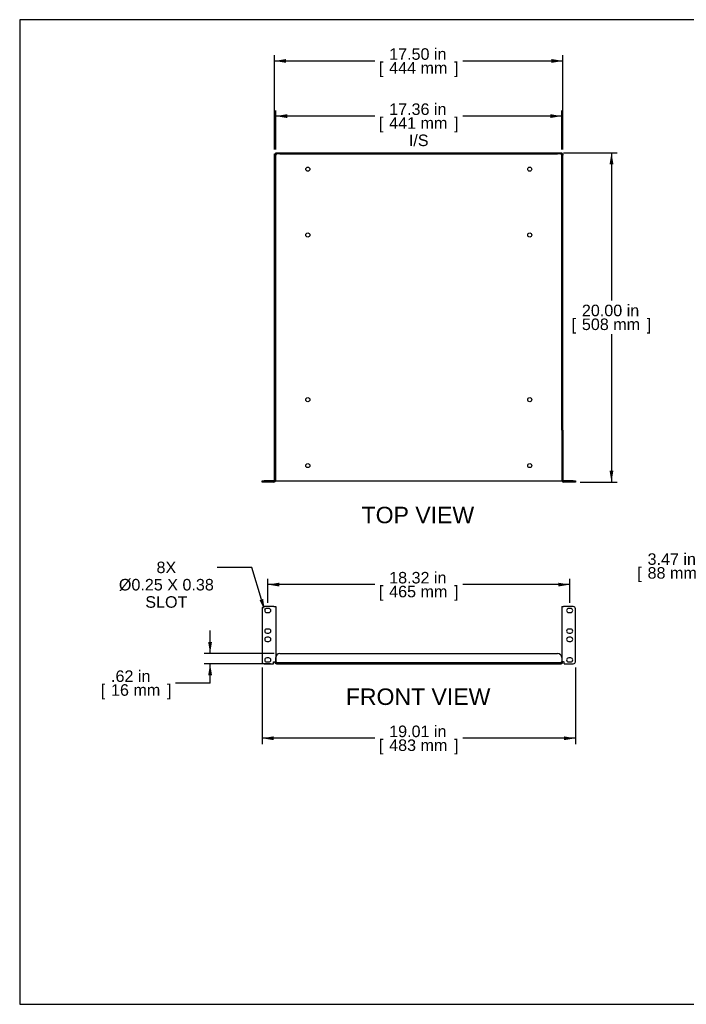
# Model space of a CAD drawing. Header units: inches. Extents: x 0 to 80.9, y 0 to 59.8.
# Tile 1 of 14: x 0 to 40.4, y 0 to 59.8. Entities that reach past the tile are written whole.
import ezdxf
from ezdxf import colors
from ezdxf.entities.mleader import LeaderData, LeaderLine
from ezdxf.enums import TextEntityAlignment as Align
from ezdxf.math import Vec2, Vec3

# ---------------------------------------------------------------- set-up
doc = ezdxf.new("R2010")
doc.units = ezdxf.units.IN
doc.header["$MEASUREMENT"] = 0
doc.layers.add('COM56024-2', color=7, linetype='Continuous')
doc.layers.add('Default', color=7, linetype='Continuous')
doc.styles.add('SEACAD_Arial', font='arial.ttf')
doc.dimstyles.new('WEB', dxfattribs={"dimtxt": 0.7, "dimasz": 0.7, "dimexe": 0.35, "dimexo": 0.35, "dimgap": 0.35, "dimtad": 0, "dimtih": 1, "dimtoh": 1, "dimzin": 4, "dimdsep": 46, "dimtxsty": 'SEACAD_Arial', "dimblk1": '_SE_FILLED', "dimblk2": '_SE_FILLED', "dimsah": 1, "dimcen": 0.35, "dimadec": 0, "dimazin": 0, "dimtfac": 1, "dimtdec": 0, "dimtofl": 0, "dimtmove": 0, "dimatfit": 3, "dimfxl": 1, "dimtolj": 1, "dimtzin": 4, "dimarcsym": 0})

# ---------------------------------------------------------------- blocks, each defined once
blk = doc.blocks.new('SE2')
at = {"layer": 'COM56024-2', "color": 7, "linetype": 'Continuous'}
for p, q in [((14.712, 24.019), (14.712, 20.801)), ((15.429, 24.144), (14.837, 24.144)), ((15.117, 24.035), (14.992, 24.035)), ((15.429, 24.144), (15.537, 24.144)), ((15.537, 24.144), (15.537, 20.784)), ((32.893, 24.144), (33.001, 24.144)), ((32.893, 24.144), (32.893, 20.784)), ((33.593, 24.144), (33.001, 24.144)), ((33.437, 24.035), (33.312, 24.035)), ((33.718, 20.801), (33.718, 24.019)), ((14.992, 23.785), (15.117, 23.785)), ((33.312, 23.785), (33.437, 23.785)), ((15.117, 22.785), (14.992, 22.785)), ((33.437, 22.785), (33.312, 22.785)), ((14.992, 22.535), (15.117, 22.535)), ((15.117, 22.285), (14.992, 22.285)), ((33.312, 22.535), (33.437, 22.535)), ((33.437, 22.285), (33.312, 22.285)), ((14.992, 22.035), (15.117, 22.035)), ((33.312, 22.035), (33.437, 22.035)), ((15.117, 21.035), (14.992, 21.035)), ((15.537, 20.793), (15.537, 21.051)), ((15.787, 21.301), (32.643, 21.301)), ((32.893, 21.051), (32.893, 20.793)), ((33.437, 21.035), (33.312, 21.035)), ((14.837, 20.676), (15.395, 20.676)), ((14.992, 20.785), (15.117, 20.785)), ((15.395, 20.784), (15.429, 20.784)), ((15.395, 20.676), (15.395, 20.784)), ((15.429, 20.784), (15.537, 20.784)), ((15.465, 20.784), (15.537, 20.784)), ((15.465, 20.784), (15.465, 20.784)), ((15.537, 20.784), (15.537, 20.784)), ((15.573, 20.748), (32.857, 20.748)), ((15.573, 20.676), (32.857, 20.676)), ((32.965, 20.784), (32.893, 20.784)), ((33.001, 20.784), (32.893, 20.784)), ((32.893, 20.784), (32.893, 20.784)), ((32.965, 20.784), (32.965, 20.784)), ((33.001, 20.784), (33.035, 20.784)), ((33.035, 20.676), (33.035, 20.784)), ((33.035, 20.676), (33.593, 20.676)), ((33.312, 20.785), (33.437, 20.785))]:
    blk.add_line(p, q, dxfattribs=at)
for centre, radius, start, end in [((14.837, 24.019), 0.125, 90, 180), ((14.992, 23.91), 0.125, 90, 270), ((15.117, 23.91), 0.125, 270, 90), ((33.312, 23.91), 0.125, 90, 270), ((33.437, 23.91), 0.125, 270, 90), ((33.593, 24.019), 0.125, 0, 90), ((14.992, 22.66), 0.125, 90, 270), ((15.117, 22.66), 0.125, 270, 90), ((33.312, 22.66), 0.125, 90, 270), ((33.437, 22.66), 0.125, 270, 90), ((14.992, 22.16), 0.125, 90, 270), ((15.117, 22.16), 0.125, 270, 90), ((33.312, 22.16), 0.125, 90, 270), ((33.437, 22.16), 0.125, 270, 90), ((14.992, 20.91), 0.125, 90, 270), ((15.117, 20.91), 0.125, 270, 90), ((15.787, 21.051), 0.25, 90, 180), ((32.643, 21.051), 0.25, 0, 90), ((33.312, 20.91), 0.125, 90, 270), ((33.437, 20.91), 0.125, 270, 90), ((14.837, 20.801), 0.125, 180, 270), ((15.573, 20.784), 0.108, 180, 270), ((15.527, 20.738), 0.055, 55.83882, 79.95932), ((15.573, 20.784), 0.036, 180, 270), ((15.573, 20.784), 0.0358, 261.84519, 268.13921), ((32.857, 20.784), 0.036, 270, 0), ((32.857, 20.784), 0.108, 270, 0), ((32.857, 20.784), 0.0358, 270, 278.15481), ((32.902, 20.738), 0.055, 100.04068, 124.16118), ((33.593, 20.801), 0.125, 270, 0)]:
    blk.add_arc(centre, radius, start, end, dxfattribs=at)
for points, knots in [([(15.558, 20.784), (15.563, 20.782), (15.568, 20.779), (15.577, 20.772), (15.58, 20.767), (15.582, 20.76), (15.583, 20.758), (15.582, 20.755), (15.581, 20.753), (15.577, 20.75), (15.572, 20.749), (15.568, 20.748)], [0, 0, 0, 0, 0.25, 0.25, 0.5, 0.5, 0.625, 0.625, 0.75, 0.75, 1, 1, 1, 1]), ([(15.558, 20.784), (15.563, 20.778), (15.566, 20.772), (15.572, 20.761), (15.574, 20.755), (15.575, 20.75)], [0, 0, 0, 0, 0.125, 0.125, 0.2298274, 0.2298274, 0.2298274, 0.2298274]), ([(32.862, 20.748), (32.857, 20.749), (32.853, 20.75), (32.849, 20.753), (32.848, 20.755), (32.847, 20.758), (32.847, 20.76), (32.849, 20.765), (32.85, 20.767), (32.853, 20.771), (32.855, 20.773), (32.861, 20.779), (32.866, 20.782), (32.871, 20.784)], [0, 0, 0, 0, 0.25, 0.25, 0.375, 0.375, 0.5, 0.5, 0.625, 0.625, 0.75, 0.75, 1, 1, 1, 1])]:
    blk.add_open_spline(points, degree=3, knots=knots, dxfattribs=at)
blk.add_open_spline([(32.854, 20.75), (32.858, 20.762), (32.863, 20.774), (32.871, 20.784)], degree=3, dxfattribs=at)
blk = doc.blocks.new('SE3')
at = {"layer": 'COM56024-2', "color": 7, "linetype": 'Continuous'}
for p, q in [((15.465, 51.637), (15.537, 51.637)), ((15.465, 51.559), (15.465, 51.637)), ((15.537, 51.559), (15.465, 51.559)), ((15.465, 34.856), (15.465, 51.559)), ((15.537, 51.709), (15.787, 51.709)), ((15.537, 51.637), (15.537, 51.709)), ((15.537, 51.637), (15.537, 51.559)), ((15.787, 51.637), (15.537, 51.637)), ((15.537, 34.856), (15.537, 51.559)), ((15.568, 51.606), (15.573, 51.601)), ((15.568, 51.606), (15.573, 51.601)), ((15.787, 51.709), (32.643, 51.709)), ((15.787, 51.637), (32.643, 51.637)), ((32.643, 51.709), (32.893, 51.709)), ((32.893, 51.637), (32.643, 51.637)), ((32.862, 51.606), (32.857, 51.601)), ((32.862, 51.606), (32.857, 51.601)), ((32.893, 51.709), (32.893, 51.637)), ((32.893, 51.637), (32.965, 51.637)), ((32.893, 51.559), (32.893, 51.637)), ((32.965, 51.559), (32.893, 51.559)), ((32.893, 34.856), (32.893, 51.559)), ((32.965, 51.637), (32.965, 51.559)), ((32.965, 34.856), (32.965, 51.559)), ((15.537, 34.856), (15.465, 34.856)), ((15.465, 31.817), (15.465, 34.856)), ((15.537, 31.817), (15.537, 34.856)), ((32.893, 34.856), (32.893, 31.817)), ((32.893, 34.856), (32.965, 34.856)), ((32.965, 34.856), (32.965, 31.817)), ((14.712, 31.709), (14.712, 31.781)), ((14.712, 31.781), (14.837, 31.781)), ((14.837, 31.709), (14.712, 31.709)), ((15.429, 31.781), (14.837, 31.781)), ((15.429, 31.709), (14.837, 31.709)), ((15.531, 31.781), (15.537, 31.781)), ((15.537, 31.781), (15.573, 31.781)), ((15.573, 31.781), (32.857, 31.781)), ((32.857, 31.781), (32.893, 31.781)), ((32.899, 31.781), (32.893, 31.781)), ((33.593, 31.781), (33.001, 31.781)), ((33.593, 31.709), (33.001, 31.709)), ((33.593, 31.781), (33.718, 31.781)), ((33.718, 31.709), (33.593, 31.709)), ((33.718, 31.781), (33.718, 31.709))]:
    blk.add_line(p, q, dxfattribs=at)
for centre in [(17.481, 50.709), (30.949, 50.709), (17.481, 46.709), (30.949, 46.709), (17.481, 36.709), (30.949, 36.709), (17.481, 32.709), (30.949, 32.709)]:
    blk.add_circle(centre, 0.125, dxfattribs=at)
for centre, radius, start, end in [((15.429, 31.817), 0.036, 270, 0), ((15.429, 31.817), 0.108, 270, 0), ((33.001, 31.817), 0.108, 180, 270), ((33.001, 31.817), 0.036, 180, 270)]:
    blk.add_arc(centre, radius, start, end, dxfattribs=at)
for points, knots in [([(15.568, 51.606), (15.565, 51.602), (15.561, 51.597), (15.554, 51.593), (15.552, 51.592), (15.548, 51.591), (15.546, 51.592), (15.542, 51.593), (15.541, 51.594), (15.539, 51.597), (15.538, 51.599), (15.537, 51.606), (15.537, 51.611), (15.537, 51.616)], [0, 0, 0, 0, 0.25, 0.25, 0.375, 0.375, 0.5, 0.5, 0.625, 0.625, 0.75, 0.75, 1, 1, 1, 1]), ([(15.564, 51.61), (15.558, 51.606), (15.552, 51.603), (15.543, 51.6), (15.541, 51.599), (15.539, 51.599)], [0, 0, 0, 0, 0.125, 0.125, 0.1674801, 0.1674801, 0.1674801, 0.1674801]), ([(15.558, 51.637), (15.563, 51.637), (15.568, 51.637), (15.577, 51.635), (15.58, 51.633), (15.582, 51.629), (15.583, 51.627), (15.582, 51.622), (15.581, 51.62), (15.577, 51.613), (15.572, 51.609), (15.568, 51.606)], [0, 0, 0, 0, 0.25, 0.25, 0.5, 0.5, 0.625, 0.625, 0.75, 0.75, 1, 1, 1, 1]), ([(15.575, 51.635), (15.575, 51.633), (15.574, 51.631), (15.571, 51.622), (15.568, 51.616), (15.564, 51.61)], [0.8317434, 0.8317434, 0.8317434, 0.8317434, 0.875, 0.875, 1, 1, 1, 1]), ([(32.862, 51.606), (32.857, 51.609), (32.853, 51.613), (32.849, 51.62), (32.848, 51.622), (32.847, 51.626), (32.847, 51.628), (32.849, 51.632), (32.85, 51.633), (32.853, 51.635), (32.855, 51.636), (32.861, 51.637), (32.866, 51.637), (32.871, 51.637)], [0, 0, 0, 0, 0.25, 0.25, 0.375, 0.375, 0.5, 0.5, 0.625, 0.625, 0.75, 0.75, 1, 1, 1, 1]), ([(32.866, 51.61), (32.862, 51.616), (32.859, 51.622), (32.856, 51.631), (32.855, 51.633), (32.854, 51.635)], [0, 0, 0, 0, 0.125, 0.125, 0.1674801, 0.1674801, 0.1674801, 0.1674801]), ([(32.893, 51.616), (32.893, 51.611), (32.893, 51.606), (32.891, 51.597), (32.889, 51.594), (32.884, 51.592), (32.882, 51.591), (32.878, 51.592), (32.876, 51.593), (32.869, 51.597), (32.865, 51.602), (32.862, 51.606)], [0, 0, 0, 0, 0.25, 0.25, 0.5, 0.5, 0.625, 0.625, 0.75, 0.75, 1, 1, 1, 1]), ([(32.891, 51.599), (32.889, 51.599), (32.886, 51.6), (32.878, 51.603), (32.872, 51.606), (32.866, 51.61)], [0.8317434, 0.8317434, 0.8317434, 0.8317434, 0.875, 0.875, 1, 1, 1, 1])]:
    blk.add_open_spline(points, degree=3, knots=knots, dxfattribs=at)
blk = doc.blocks.new('DMBLK36')
at = {"layer": 'Default', "linetype": 'Continuous', "transparency": 16777216}
for points in [[(16.165, 57.395), (15.465, 57.278), (16.165, 57.162)], [(32.265, 57.395), (32.265, 57.162), (32.965, 57.278)]]:
    blk.add_hatch(color=7, dxfattribs=at).paths.add_polyline_path(points)
at = {"layer": 'Default', "color": 7, "linetype": 'Continuous', "transparency": 16777216}
for p, q in [((15.465, 51.909), (15.465, 57.628)), ((32.965, 51.909), (32.965, 57.628)), ((15.465, 57.278), (21.55, 57.278)), ((26.879, 57.278), (32.965, 57.278))]:
    blk.add_line(p, q, dxfattribs=at)
at = {"layer": 'Default', "color": 7, "linetype": 'Continuous', "transparency": 16777216, "style": 'SEACAD_Arial'}
for s, p in [('17.50 in', (22.419, 58.048)), ('[', (21.795, 57.208)), ('444 mm', (22.419, 57.208)), (']', (26.361, 57.208))]:
    blk.add_text(s, height=0.7, dxfattribs=at).set_placement(p, align=Align.TOP_LEFT)
blk = doc.blocks.new('_SE_FILLED')
at = {"color": 0}
blk.add_line((0, 0), (-1, 0), dxfattribs=at)
blk.add_solid([(0, 0), (-1, -0.1665), (-1, 0.1665), (0, 0)], dxfattribs=at)
blk = doc.blocks.new('DMBLK37')
at = {"layer": 'Default', "linetype": 'Continuous', "transparency": 16777216}
for points in [[(16.237, 54.046), (15.537, 53.929), (16.237, 53.812)], [(32.193, 54.046), (32.193, 53.812), (32.893, 53.929)]]:
    blk.add_hatch(color=7, dxfattribs=at).paths.add_polyline_path(points)
at = {"layer": 'Default', "color": 7, "linetype": 'Continuous', "transparency": 16777216}
for p, q in [((15.537, 51.909), (15.537, 54.279)), ((21.55, 53.929), (15.537, 53.929)), ((32.893, 53.929), (26.879, 53.929)), ((32.893, 51.909), (32.893, 54.279))]:
    blk.add_line(p, q, dxfattribs=at)
at = {"layer": 'Default', "color": 7, "linetype": 'Continuous', "transparency": 16777216, "style": 'SEACAD_Arial'}
for s, p in [('17.36 in', (22.419, 54.699)), ('[', (21.795, 53.859)), ('441 mm', (22.419, 53.859)), (']', (26.361, 53.859)), ('I/S', (23.614, 52.809))]:
    blk.add_text(s, height=0.7, dxfattribs=at).set_placement(p, align=Align.TOP_LEFT)
blk = doc.blocks.new('DMBLK38')
at = {"layer": 'Default', "linetype": 'Continuous', "transparency": 16777216}
for points in [[(36.025, 51.009), (35.908, 51.709), (35.792, 51.009)], [(36.025, 32.409), (35.792, 32.409), (35.908, 31.709)]]:
    blk.add_hatch(color=7, dxfattribs=at).paths.add_polyline_path(points)
at = {"layer": 'Default', "color": 7, "linetype": 'Continuous', "transparency": 16777216}
for p, q in [((32.993, 51.709), (36.258, 51.709)), ((35.908, 51.709), (35.908, 42.724)), ((35.908, 40.694), (35.908, 31.709)), ((34.005, 31.709), (36.258, 31.709))]:
    blk.add_line(p, q, dxfattribs=at)
at = {"layer": 'Default', "color": 7, "linetype": 'Continuous', "transparency": 16777216, "style": 'SEACAD_Arial'}
for s, p in [('20.00 in', (34.113, 42.479)), ('[', (33.489, 41.639)), ('508 mm', (34.113, 41.639)), (']', (38.054, 41.639))]:
    blk.add_text(s, height=0.7, dxfattribs=at).set_placement(p, align=Align.TOP_LEFT)
blk = doc.blocks.new('DMBLK39')
at = {"layer": 'Default', "linetype": 'Continuous', "transparency": 16777216}
for points in [[(43.995, 23.444), (44.228, 23.444), (44.111, 24.144)], [(43.995, 21.376), (44.111, 20.676), (44.228, 21.376)]]:
    blk.add_hatch(color=7, dxfattribs=at).paths.add_polyline_path(points)
at = {"layer": 'Default', "color": 7, "linetype": 'Continuous', "transparency": 16777216}
for p, q in [((44.111, 26.613), (42.011, 26.613)), ((44.111, 26.613), (44.111, 20.676)), ((44.71, 24.144), (43.761, 24.144)), ((44.674, 20.676), (43.761, 20.676))]:
    blk.add_line(p, q, dxfattribs=at)
at = {"layer": 'Default', "color": 7, "linetype": 'Continuous', "transparency": 16777216, "style": 'SEACAD_Arial'}
for s, p in [('3.47 in', (38.099, 27.383)), ('[', (37.475, 26.543)), ('88 mm', (38.099, 26.543)), (']', (41.493, 26.543))]:
    blk.add_text(s, height=0.7, dxfattribs=at).set_placement(p, align=Align.TOP_LEFT)
blk = doc.blocks.new('DMBLK40')
at = {"layer": 'Default', "linetype": 'Continuous', "transparency": 16777216}
for points in [[(15.412, 16.036), (15.412, 16.27), (14.712, 16.153)], [(33.018, 16.036), (33.718, 16.153), (33.018, 16.27)]]:
    blk.add_hatch(color=7, dxfattribs=at).paths.add_polyline_path(points)
at = {"layer": 'Default', "color": 7, "linetype": 'Continuous', "transparency": 16777216}
for p, q in [((14.712, 20.451), (14.712, 15.803)), ((33.718, 20.451), (33.718, 15.803)), ((21.55, 16.153), (14.712, 16.153)), ((33.718, 16.153), (26.879, 16.153))]:
    blk.add_line(p, q, dxfattribs=at)
at = {"layer": 'Default', "color": 7, "linetype": 'Continuous', "transparency": 16777216, "style": 'SEACAD_Arial'}
for s, p in [('19.01 in', (22.419, 16.923)), ('[', (21.795, 16.083)), ('483 mm', (22.419, 16.083)), (']', (26.361, 16.083))]:
    blk.add_text(s, height=0.7, dxfattribs=at).set_placement(p, align=Align.TOP_LEFT)
blk = doc.blocks.new('DMBLK41')
at = {"layer": 'Default', "linetype": 'Continuous', "transparency": 16777216}
for points in [[(15.755, 25.6), (15.055, 25.483), (15.755, 25.367)], [(32.675, 25.6), (32.675, 25.367), (33.375, 25.483)]]:
    blk.add_hatch(color=7, dxfattribs=at).paths.add_polyline_path(points)
at = {"layer": 'Default', "color": 7, "linetype": 'Continuous', "transparency": 16777216}
for p, q in [((15.055, 24.385), (15.055, 25.833)), ((33.375, 24.385), (33.375, 25.833)), ((21.55, 25.483), (15.055, 25.483)), ((33.375, 25.483), (26.879, 25.483))]:
    blk.add_line(p, q, dxfattribs=at)
at = {"layer": 'Default', "color": 7, "linetype": 'Continuous', "transparency": 16777216, "style": 'SEACAD_Arial'}
for s, p in [('18.32 in', (22.419, 26.253)), ('[', (21.795, 25.413)), ('465 mm', (22.419, 25.413)), (']', (26.361, 25.413))]:
    blk.add_text(s, height=0.7, dxfattribs=at).set_placement(p, align=Align.TOP_LEFT)
blk = doc.blocks.new('DMBLK42')
at = {"layer": 'Default', "linetype": 'Continuous', "transparency": 16777216}
for points in [[(11.437, 22.001), (11.553, 21.301), (11.67, 22.001)], [(11.437, 19.976), (11.67, 19.976), (11.553, 20.676)]]:
    blk.add_hatch(color=7, dxfattribs=at).paths.add_polyline_path(points)
at = {"layer": 'Default', "color": 7, "linetype": 'Continuous', "transparency": 16777216}
for p, q in [((11.553, 21.301), (11.553, 22.701)), ((15.437, 21.301), (11.203, 21.301)), ((15.223, 20.676), (11.203, 20.676)), ((11.553, 19.504), (11.553, 20.676)), ((11.553, 19.504), (9.453, 19.504))]:
    blk.add_line(p, q, dxfattribs=at)
at = {"layer": 'Default', "color": 7, "linetype": 'Continuous', "transparency": 16777216, "style": 'SEACAD_Arial'}
for s, p in [('.62 in', (5.541, 20.274)), ('[', (4.917, 19.434)), ('16 mm', (5.541, 19.434)), (']', (8.934, 19.434))]:
    blk.add_text(s, height=0.7, dxfattribs=at).set_placement(p, align=Align.TOP_LEFT)

msp = doc.modelspace()

# ---------------------------------------------------------------- linework, layer by layer
at = {"layer": 'Default', "color": 7, "linetype": 'Continuous'}
for p, q in [((80, 59.783), (0, 59.783)), ((0, 59.783), (0, 0)), ((0, 0), (80, 0))]:
    msp.add_line(p, q, dxfattribs=at)

# ---------------------------------------------------------------- block references
at = {"layer": 'Default'}
for name in ['SE3', 'SE2']:
    msp.add_blockref(name, (0, 0), dxfattribs=at)

# ---------------------------------------------------------------- texts
at = {"layer": 'Default', "color": 7, "linetype": 'Continuous', "style": 'SEACAD_Arial'}
for s, p in [('TOP VIEW', (20.747, 30.209)), ('FRONT VIEW', (19.791, 19.176))]:
    msp.add_text(s, height=1, dxfattribs=at).set_placement(p, align=Align.TOP_LEFT)

# ---------------------------------------------------------------- dimensions: what is measured, and where the dimension line sits
at = {"layer": 'Default', "color": 7, "linetype": 'Continuous'}
for base, p1, p2, angle, text, picture, middle, dimtype in [((15.465, 57.278), (15.465, 51.559), (32.965, 51.559), 0, '\\A1;<>', 'DMBLK36', (24.215, 57.278), 161), ((32.893, 53.929), (32.893, 34.856), (15.537, 34.856), 180, '\\A1;<>\\PI/S', 'DMBLK37', (24.215, 53.929), 161), ((35.908, 31.709), (32.643, 51.709), (33.655, 31.709), 90, '\\A1;<>', 'DMBLK38', (35.908, 41.709), 160), ((44.111, 20.676), (45.06, 24.144), (45.024, 20.676), 90, '\\A1;<>', 'DMBLK39', (42.011, 26.613), 160), ((11.55336673, 21.300977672), (15.572848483, 20.675977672), (15.786927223, 21.300977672), 90, '\\A1;<>', 'DMBLK42', (9.453366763, 19.504029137), 160)]:
    dim = msp.add_linear_dim(base=base, p1=p1, p2=p2, angle=angle, text=text, dimstyle='WEB', dxfattribs=at)
    dim.commit()
    dim.dimension.update_dxf_attribs({"geometry": picture, "text_midpoint": middle, "dimtype": dimtype})
for base, p1, p2, picture, middle in [((15.055, 25.483), (33.375, 24.035), (15.055, 24.035), 'DMBLK41', (24.215, 25.483)), ((14.712, 16.153), (33.718, 20.801), (14.712, 20.801), 'DMBLK40', (24.215, 16.153))]:
    dim = msp.add_linear_dim(base=base, p1=p1, p2=p2, text='\\A1;<>', dimstyle='WEB', dxfattribs=at)
    dim.commit()
    dim.dimension.update_dxf_attribs({"geometry": picture, "text_midpoint": middle, "dimtype": 160})

# ---------------------------------------------------------------- leaders
ml = msp.add_multileader_mtext('Standard', dxfattribs=at)
ml.set_content('{\\pxsm0.9;\\fArial|b0||i0||c0|p34;\\W1.;8X\\P%%c0.25 X 0.38\\PSLOT\\P}', color=7)
ml.set_leader_properties()
ml.build(insert=Vec2(0, 0))
ml.multileader.update_dxf_attribs({"dogleg_length": 2.1, "arrow_head_size": 0.7})
ctx = ml.context
ctx.base_point, ctx.char_height, ctx.arrow_head_size, ctx.landing_gap_size = Vec3(5.971, 26.262), 0.7, 0.7, 0.245
ctx.text_align_type = 1
notes = []
notes.append((ctx, [(0, (1, 1, 0), (14.081, 26.522), (-1, 0), 2.1, [(0, [(14.867, 23.91)], 0, [])])]))
ctx.mtext.insert, ctx.mtext.alignment = Vec3(8.899, 26.878), 2
for ctx, leaders in notes:
    for number, flags, end, landing, length, lines in leaders:
        leader = LeaderData()
        leader.index, (leader.has_last_leader_line, leader.has_dogleg_vector, leader.attachment_direction) = number, flags
        leader.last_leader_point, leader.dogleg_vector, leader.dogleg_length = Vec3(end), Vec3(landing), length
        for number, points, colour, breaks in lines:
            line = LeaderLine()
            line.index, line.vertices, line.color, line.breaks = number, Vec3.list(points), colors.encode_raw_color(colour), breaks
            leader.lines.append(line)
        ctx.leaders.append(leader)

doc.saveas('drawing.dxf')
